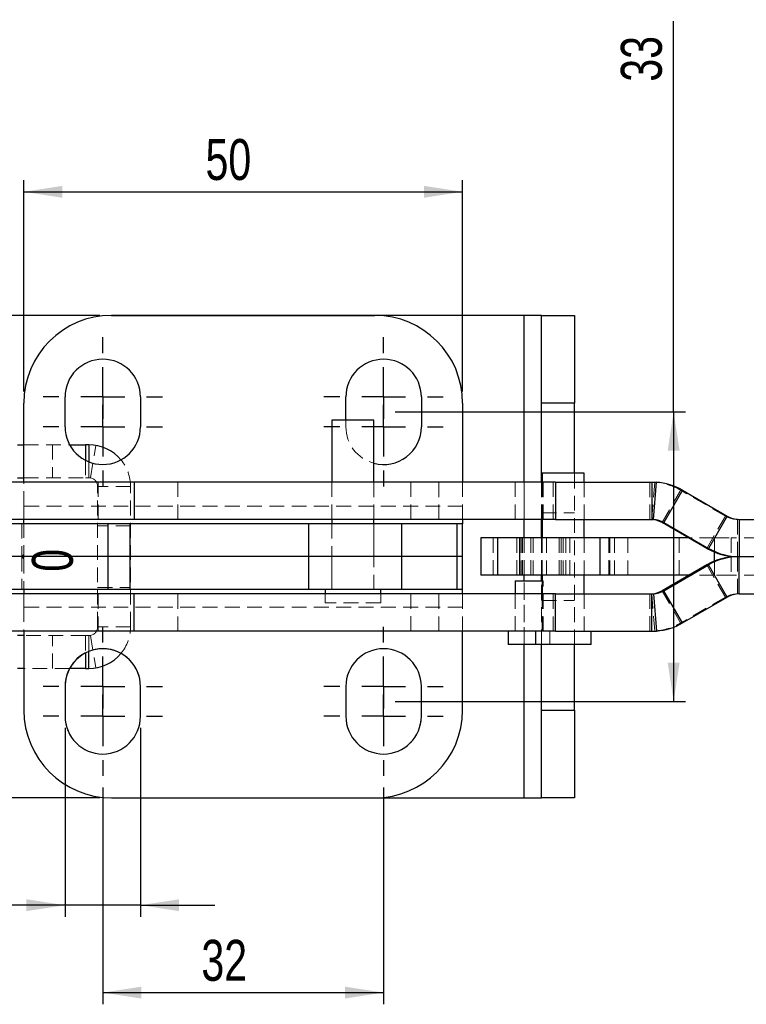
# Model space of a CAD drawing. Header units: millimetres. Extents: x 39 to 401, y 15 to 283.
# Tile 2 of 21: x 74 to 136, y 15 to 99. Entities that reach past the tile are written whole.
import ezdxf

# ---------------------------------------------------------------- set-up
doc = ezdxf.new("R2010")
doc.units = ezdxf.units.MM
doc.header["$PDSIZE"] = -1
doc.linetypes.add('HIDDEN', pattern=[1.905, 1.27, -0.635])
doc.layers.add('FORMATO', color=179, linetype='Continuous')
doc.styles.add('SLDTEXTSTYLE0', font='TXT', dxfattribs={"width": 0.75})
doc.dimstyles.new('SLDDIMSTYLE1', dxfattribs={"dimtxt": 3.5, "dimasz": 3.302, "dimexe": 0, "dimexo": 0.0625, "dimgap": 0.875, "dimtad": 1, "dimdec": 3, "dimlfac": 1.333333, "dimrnd": 1e-09, "dimzin": 12, "dimdsep": 46, "dimtxsty": 'SLDTEXTSTYLE0', "dimsah": 1, "dimcen": 0.09, "dimadec": 0, "dimazin": 3, "dimtfac": 1, "dimtdec": 3, "dimtmove": 0, "dimatfit": 0, "dimfxl": 0, "dimfrac": 2, "dimtolj": 1, "dimtzin": 12, "dimarcsym": 0})
doc.dimstyles.new('SLDDIMSTYLE3', dxfattribs={"dimtxt": 3.5, "dimasz": 3.302, "dimexe": 0, "dimexo": 0.0625, "dimgap": 0.875, "dimtad": 1, "dimdec": 1, "dimlfac": 1.333333, "dimrnd": 1e-09, "dimzin": 12, "dimdsep": 46, "dimtxsty": 'SLDTEXTSTYLE0', "dimsah": 1, "dimcen": 0.09, "dimadec": 0, "dimazin": 3, "dimtfac": 1, "dimtdec": 1, "dimtofl": 0, "dimtmove": 0, "dimatfit": 3, "dimfxl": 0, "dimfrac": 2, "dimtolj": 1, "dimtzin": 12, "dimarcsym": 0})
doc.dimstyles.new('SLDDIMSTYLE4', dxfattribs={"dimtxt": 3.5, "dimasz": 3.302, "dimexe": 0, "dimexo": 0.0625, "dimgap": 0.875, "dimtad": 1, "dimdec": 3, "dimlfac": 1.333333, "dimrnd": 1e-09, "dimzin": 12, "dimdsep": 46, "dimtxsty": 'SLDTEXTSTYLE0', "dimsah": 1, "dimcen": 0.09, "dimadec": 0, "dimazin": 3, "dimtfac": 1, "dimtdec": 3, "dimtofl": 0, "dimtmove": 0, "dimatfit": 3, "dimfxl": 0, "dimfrac": 2, "dimtolj": 1, "dimtzin": 12, "dimarcsym": 0})
doc.dimstyles.new('SLDDIMSTYLE5', dxfattribs={"dimtxt": 3.5, "dimasz": 3.302, "dimexe": 0, "dimexo": 0.0625, "dimgap": 0.875, "dimtad": 1, "dimdec": 1, "dimlfac": 1.333333, "dimrnd": 1e-09, "dimzin": 12, "dimdsep": 46, "dimtxsty": 'SLDTEXTSTYLE0', "dimsah": 1, "dimcen": 0.09, "dimadec": 0, "dimazin": 3, "dimtfac": 1, "dimtofl": 0, "dimtmove": 0, "dimatfit": 3, "dimfxl": 0, "dimfrac": 2, "dimtolj": 1, "dimtzin": 12, "dimarcsym": 0})
doc.dimstyles.new('SLDDIMSTYLE6', dxfattribs={"dimtxt": 3.5, "dimasz": 3.302, "dimexe": 0, "dimexo": 0.0625, "dimgap": 0.875, "dimtad": 1, "dimdec": 3, "dimlfac": 1.333333, "dimrnd": 1e-09, "dimdsep": 46, "dimtxsty": 'SLDTEXTSTYLE0', "dimblk1": 'NONE', "dimblk2": 'NONE', "dimsah": 1, "dimcen": 0.09, "dimadec": 0, "dimazin": 2, "dimtfac": 1, "dimtdec": 3, "dimtmove": 0, "dimatfit": 0, "dimldrblk": 'NONE', "dimfxl": 0, "dimfrac": 2, "dimtolj": 1, "dimtzin": 12, "dimarcsym": 0})

# ---------------------------------------------------------------- blocks, each defined once
blk = doc.blocks.new('_D_6')
at = {"layer": 'FORMATO'}
for p, q in [((129.765, 65.967), (129.765, 99.366)), ((105.978, 65.967), (130.765, 65.967)), ((129.765, 65.967), (129.765, 41.218)), ((105.978, 41.218), (130.765, 41.218))]:
    blk.add_line(p, q, dxfattribs=at)
for points in [[(129.765, 65.967), (129.257, 62.665), (130.273, 62.665)], [(129.765, 41.218), (130.273, 44.52), (129.257, 44.52)]]:
    blk.add_solid(points, dxfattribs=at)
at = {"layer": 'FORMATO', "insert": (125.253, 94.194), "char_height": 3.5, "attachment_point": 1, "rotation": 90, "style": 'SLDTEXTSTYLE0'}
blk.add_mtext('33', dxfattribs=at)
blk = doc.blocks.new('_D_7')
at = {"layer": 'FORMATO'}
for p, q in [((80.978, 33.843), (80.978, 15.322)), ((104.978, 33.843), (104.978, 15.322)), ((80.978, 16.322), (104.978, 16.322))]:
    blk.add_line(p, q, dxfattribs=at)
for points in [[(80.978, 16.322), (84.28, 15.814), (84.28, 16.83)], [(104.978, 16.322), (101.676, 16.83), (101.676, 15.814)]]:
    blk.add_solid(points, dxfattribs=at)
at = {"layer": 'FORMATO', "insert": (89.407, 20.834), "char_height": 3.5, "attachment_point": 1, "style": 'SLDTEXTSTYLE0'}
blk.add_mtext('32', dxfattribs=at)
blk = doc.blocks.new('_D_8')
at = {"layer": 'FORMATO'}
for p, q in [((80.728, 74.217), (42.886, 74.217)), ((43.886, 32.968), (43.886, 74.217)), ((80.728, 32.968), (42.886, 32.968))]:
    blk.add_line(p, q, dxfattribs=at)
for points in [[(43.886, 74.217), (43.378, 70.915), (44.394, 70.915)], [(43.886, 32.968), (44.394, 36.27), (43.378, 36.27)]]:
    blk.add_solid(points, dxfattribs=at)
at = {"layer": 'FORMATO', "insert": (39.374, 50.952), "char_height": 3.5, "attachment_point": 1, "rotation": 90, "style": 'SLDTEXTSTYLE0'}
blk.add_mtext('55', dxfattribs=at)
blk = doc.blocks.new('_D_9')
at = {"layer": 'FORMATO', "insert": (74.924, 52.3), "char_height": 3.5, "attachment_point": 1, "rotation": 90, "style": 'SLDTEXTSTYLE0'}
blk.add_mtext('0', dxfattribs=at)
blk = doc.blocks.new('_NONE')
blk = doc.blocks.new('_D_10')
at = {"layer": 'FORMATO', "color": 218}
for p, q in [((74.228, 67.717), (74.228, 85.78)), ((111.728, 67.717), (111.728, 85.78)), ((74.228, 84.78), (111.728, 84.78))]:
    blk.add_line(p, q, dxfattribs=at)
for points in [[(74.228, 84.78), (77.53, 84.272), (77.53, 85.288)], [(111.728, 84.78), (108.426, 85.288), (108.426, 84.272)]]:
    blk.add_solid(points, dxfattribs=at)
at = {"layer": 'FORMATO', "color": 218, "insert": (89.759, 89.292), "char_height": 3.5, "attachment_point": 1, "style": 'SLDTEXTSTYLE0'}
blk.add_mtext('50', dxfattribs=at)
blk = doc.blocks.new('_D_11')
at = {"layer": 'FORMATO', "color": 218}
for p, q in [((77.753, 38.943), (77.753, 22.795)), ((84.203, 38.943), (84.203, 22.795)), ((77.753, 23.795), (58.942, 23.795)), ((84.203, 23.795), (77.753, 23.795)), ((84.203, 23.795), (90.553, 23.795))]:
    blk.add_line(p, q, dxfattribs=at)
for points in [[(77.753, 23.795), (74.451, 24.303), (74.451, 23.287)], [(84.203, 23.795), (87.505, 23.287), (87.505, 24.303)]]:
    blk.add_solid(points, dxfattribs=at)
at = {"layer": 'FORMATO', "color": 218, "char_height": 3.5, "attachment_point": 1, "style": 'SLDTEXTSTYLE0'}
for s, insert in [('%%c', (58.942, 28.306)), ('8,6', (64.22, 28.36))]:
    blk.add_mtext(s, dxfattribs=dict(at, insert=insert))
blk = doc.blocks.new('SW_CENTERMARKSYMBOL_9')
at = {"layer": 'FORMATO', "color": 0}
for p, q in [((0, 3.75), (0, 5.1)), ((0, 0), (0, 1.875)), ((-3.75, 0), (-5.1, 0)), ((0, 0), (-1.875, 0)), ((0, 0), (0, -1.875)), ((0, 0), (1.875, 0)), ((3.75, 0), (5.1, 0)), ((0, -3.75), (0, -5.1))]:
    blk.add_line(p, q, dxfattribs=at)
blk = doc.blocks.new('SW_CENTERMARKSYMBOL_10')
at = {"layer": 'FORMATO', "color": 0}
for p, q in [((0, 3.75), (0, 5.1)), ((0, 0), (0, 1.875)), ((-3.75, 0), (-5.1, 0)), ((0, 0), (-1.875, 0)), ((0, 0), (0, -1.875)), ((0, 0), (1.875, 0)), ((3.75, 0), (5.1, 0)), ((0, -3.75), (0, -5.1))]:
    blk.add_line(p, q, dxfattribs=at)
blk = doc.blocks.new('SW_CENTERMARKSYMBOL_11')
at = {"layer": 'FORMATO', "color": 0}
for p, q in [((0, 3.75), (0, 5.1)), ((0, 0), (0, 1.875)), ((-3.75, 0), (-5.1, 0)), ((0, 0), (-1.875, 0)), ((0, 0), (0, -1.875)), ((0, 0), (1.875, 0)), ((3.75, 0), (5.1, 0)), ((0, -3.75), (0, -5.1))]:
    blk.add_line(p, q, dxfattribs=at)
blk = doc.blocks.new('SW_CENTERMARKSYMBOL_12')
at = {"layer": 'FORMATO', "color": 0}
for p, q in [((0, 3.75), (0, 5.1)), ((0, 0), (0, 1.875)), ((-3.75, 0), (-5.1, 0)), ((0, 0), (-1.875, 0)), ((0, 0), (0, -1.875)), ((0, 0), (1.875, 0)), ((3.75, 0), (5.1, 0)), ((0, -3.75), (0, -5.1))]:
    blk.add_line(p, q, dxfattribs=at)
blk = doc.blocks.new('SW_CENTERMARKSYMBOL_13')
at = {"layer": 'FORMATO', "color": 0}
for p, q in [((0, 3.75), (0, 5.1)), ((0, 0), (0, 1.875)), ((-3.75, 0), (-5.1, 0)), ((0, 0), (-1.875, 0)), ((0, 0), (0, -1.875)), ((0, 0), (1.875, 0)), ((3.75, 0), (5.1, 0)), ((0, -3.75), (0, -5.1))]:
    blk.add_line(p, q, dxfattribs=at)
blk = doc.blocks.new('SW_CENTERMARKSYMBOL_14')
at = {"layer": 'FORMATO', "color": 0}
for p, q in [((0, 3.75), (0, 5.1)), ((0, 0), (0, 1.875)), ((-3.75, 0), (-5.1, 0)), ((0, 0), (-1.875, 0)), ((0, 0), (0, -1.875)), ((0, 0), (1.875, 0)), ((3.75, 0), (5.1, 0)), ((0, -3.75), (0, -5.1))]:
    blk.add_line(p, q, dxfattribs=at)
blk = doc.blocks.new('SW_CENTERMARKSYMBOL_15')
at = {"layer": 'FORMATO', "color": 0}
for p, q in [((0, 3.75), (0, 5.1)), ((0, 0), (0, 1.875)), ((-3.75, 0), (-5.1, 0)), ((0, 0), (-1.875, 0)), ((0, 0), (0, -1.875)), ((0, 0), (1.875, 0)), ((3.75, 0), (5.1, 0)), ((0, -3.75), (0, -5.1))]:
    blk.add_line(p, q, dxfattribs=at)
blk = doc.blocks.new('SW_CENTERMARKSYMBOL_16')
at = {"layer": 'FORMATO', "color": 0}
for p, q in [((0, 3.75), (0, 5.1)), ((0, 0), (0, 1.875)), ((-3.75, 0), (-5.1, 0)), ((0, 0), (-1.875, 0)), ((0, 0), (0, -1.875)), ((0, 0), (1.875, 0)), ((3.75, 0), (5.1, 0)), ((0, -3.75), (0, -5.1))]:
    blk.add_line(p, q, dxfattribs=at)

msp = doc.modelspace()

# ---------------------------------------------------------------- linework, layer by layer
at = {"color": 7, "linetype": 'Continuous', "lineweight": 25}
for p, q in [((116.97998, 74.21768), (81.72848, 74.21768)), ((81.72848, 74.21737), (104.22848, 74.21737)), ((118.47998, 74.21768), (116.97998, 74.21768)), ((118.47998, 74.21768), (121.29248, 74.21768)), ((118.47998, 66.71768), (118.47998, 74.21768)), ((121.29248, 74.21768), (121.29248, 66.71768)), ((74.22848, 59.96768), (74.22848, 66.71737)), ((77.75348, 64.69237), (77.75348, 67.24237)), ((84.20348, 67.24237), (84.20348, 64.69237)), ((101.75348, 65.25518), (101.75348, 67.24237)), ((108.20348, 67.24237), (108.20348, 64.69237)), ((111.72848, 66.71737), (111.72848, 59.96768)), ((121.29248, 66.71768), (118.47998, 66.71768)), ((118.47998, 59.96768), (118.47998, 66.71768)), ((121.29248, 60.71768), (121.29248, 66.71768)), ((100.56754, 65.25518), (100.56754, 59.96768)), ((104.13942, 65.25518), (100.56754, 65.25518)), ((104.13942, 59.96768), (104.13942, 65.25518)), ((73.69572, 63.15518), (74.22848, 63.15518)), ((78.1434, 63.15518), (79.5052, 63.15518)), ((79.5052, 63.15518), (79.5052, 61.82387)), ((79.78796, 63.15518), (79.5052, 63.15518)), ((118.54206, 60.71768), (118.54206, 59.96768)), ((122.11393, 60.71768), (118.54206, 60.71768)), ((122.11393, 59.96768), (122.11393, 60.71768)), ((83.67141, 59.96768), (72.46979, 59.96768)), ((73.69572, 60.34268), (74.22848, 60.34268)), ((83.67141, 59.96768), (83.67141, 56.78018)), ((119.66853, 59.96768), (83.67141, 59.96768)), ((119.66853, 59.96768), (119.66853, 56.78018)), ((119.66853, 59.96768), (127.89542, 59.96768)), ((127.89542, 59.96768), (127.89542, 56.78018)), ((127.89542, 59.96768), (128.29825, 59.95213)), ((128.05309, 56.77407), (128.29825, 59.95213)), ((130.51926, 59.26431), (128.92563, 56.50386)), ((130.51926, 59.26431), (134.34299, 57.0565)), ((81.43143, 56.40518), (71.55951, 56.40518)), ((83.67141, 56.78018), (72.46979, 56.78018)), ((74.22848, 56.46922), (74.22848, 56.78018)), ((81.43143, 53.59268), (81.43143, 56.40518)), ((83.30906, 56.40518), (81.43143, 56.40518)), ((83.30906, 53.59268), (83.30906, 56.40518)), ((98.59823, 56.40518), (83.30906, 56.40518)), ((119.66853, 56.78018), (83.67141, 56.78018)), ((98.59823, 53.59268), (98.59823, 56.40518)), ((106.53753, 56.40518), (98.59823, 56.40518)), ((100.56754, 56.78018), (100.56754, 56.40518)), ((104.13942, 56.40518), (104.13942, 56.78018)), ((106.53753, 53.59268), (106.53753, 56.40518)), ((111.27449, 56.40518), (106.53753, 56.40518)), ((111.27449, 53.59268), (111.27449, 56.40518)), ((111.72848, 56.40518), (111.27449, 56.40518)), ((111.72848, 56.78018), (111.72848, 56.40518)), ((111.72848, 53.59268), (111.72848, 56.40518)), ((118.47998, 55.18643), (118.47998, 56.78018)), ((118.54206, 56.78018), (118.54206, 55.18643)), ((119.66853, 56.78018), (127.89542, 56.78018)), ((122.11393, 55.18643), (122.11393, 56.78018)), ((127.89542, 56.78018), (128.05309, 56.77407)), ((128.77466, 56.50386), (128.92563, 56.50386)), ((132.5984, 54.29605), (128.77466, 56.50386)), ((128.92563, 56.50386), (132.74937, 54.29605)), ((134.34299, 57.0565), (132.74937, 54.29605)), ((135.37416, 56.78018), (135.37416, 53.59268)), ((135.37416, 56.78018), (136.87628, 56.78018)), ((113.28385, 55.18643), (113.28385, 51.99893)), ((114.70572, 55.18643), (113.28385, 55.18643)), ((114.70572, 55.18643), (114.70572, 51.99893)), ((116.578, 55.18643), (114.70572, 55.18643)), ((116.578, 55.18643), (116.578, 51.99893)), ((123.45892, 55.18643), (116.578, 55.18643)), ((123.45892, 55.18643), (123.45892, 51.99893)), ((131.05633, 55.18643), (123.45892, 55.18643)), ((132.5984, 54.29605), (132.74937, 54.29605)), ((81.43143, 53.59268), (71.55951, 53.59268)), ((83.30906, 53.59268), (81.43143, 53.59268)), ((81.43143, 50.78018), (81.43143, 53.59268)), ((98.59823, 53.59268), (83.30906, 53.59268)), ((83.30906, 50.78018), (83.30906, 53.59268)), ((106.53753, 53.59268), (98.59823, 53.59268)), ((98.59823, 50.78018), (98.59823, 53.59268)), ((111.27449, 53.59268), (106.53753, 53.59268)), ((106.53753, 50.78018), (106.53753, 53.59268)), ((111.72848, 53.59268), (111.27449, 53.59268)), ((111.27449, 50.78018), (111.27449, 53.59268)), ((111.72848, 50.78018), (111.72848, 53.59268)), ((135.22318, 53.59268), (135.37416, 53.59268)), ((135.37416, 50.40518), (135.37416, 53.59268)), ((135.37416, 53.59268), (136.78395, 53.59268)), ((132.5984, 52.88931), (128.77466, 50.6815)), ((128.92563, 50.6815), (132.74937, 52.88931)), ((132.5984, 52.88931), (132.74937, 52.88931)), ((134.34299, 50.12886), (132.74937, 52.88931)), ((114.70572, 51.99893), (113.28385, 51.99893)), ((116.578, 51.99893), (114.70572, 51.99893)), ((116.2215, 51.53018), (116.2215, 50.40518)), ((116.2215, 51.53018), (117.41212, 51.53018)), ((123.45892, 51.99893), (116.578, 51.99893)), ((117.41212, 51.53018), (118.54206, 51.53018)), ((118.47998, 51.53018), (118.47998, 51.99893)), ((118.54206, 51.99893), (118.54206, 50.40518)), ((122.11393, 50.40518), (122.11393, 51.99893)), ((131.05633, 51.99893), (123.45892, 51.99893)), ((81.43143, 50.78018), (71.55951, 50.78018)), ((74.22848, 50.71614), (74.22848, 50.40518)), ((83.30906, 50.78018), (81.43143, 50.78018)), ((98.59823, 50.78018), (83.30906, 50.78018)), ((106.53753, 50.78018), (98.59823, 50.78018)), ((99.97223, 50.78018), (99.97223, 50.40518)), ((104.73473, 50.40518), (104.73473, 50.78018)), ((111.27449, 50.78018), (106.53753, 50.78018)), ((111.72848, 50.78018), (111.27449, 50.78018)), ((111.72848, 50.40518), (111.72848, 50.78018)), ((128.77466, 50.6815), (128.92563, 50.6815)), ((130.51926, 47.92105), (128.92563, 50.6815)), ((83.67141, 50.40518), (72.46979, 50.40518)), ((83.67141, 47.21768), (83.67141, 50.40518)), ((119.66853, 50.40518), (83.67141, 50.40518)), ((119.66853, 47.21768), (119.66853, 50.40518)), ((119.66853, 50.40518), (127.89542, 50.40518)), ((127.89542, 50.40518), (128.05309, 50.41129)), ((127.89542, 47.21768), (127.89542, 50.40518)), ((128.05309, 50.41129), (128.29825, 47.23323)), ((130.51926, 47.92105), (134.34299, 50.12886)), ((135.37416, 50.40518), (136.87451, 50.40518)), ((83.67141, 47.21768), (72.46979, 47.21768)), ((74.22848, 47.21768), (74.22848, 40.46799)), ((119.66853, 47.21768), (83.67141, 47.21768)), ((111.72848, 40.46799), (111.72848, 47.21768)), ((115.63087, 47.21768), (115.63087, 46.09268)), ((117.94675, 47.21768), (117.94675, 46.09268)), ((119.66853, 47.21768), (127.89542, 47.21768)), ((122.70925, 46.09268), (122.70925, 47.21768)), ((127.89542, 47.21768), (128.29825, 47.23323)), ((74.22848, 46.84268), (73.69572, 46.84268)), ((117.94675, 46.09268), (115.63087, 46.09268)), ((122.70925, 46.09268), (117.94675, 46.09268)), ((118.47998, 40.46768), (118.47998, 46.09268)), ((121.29248, 40.46768), (121.29248, 46.09268)), ((79.5052, 45.36149), (79.5052, 44.03018)), ((74.22848, 44.03018), (73.69572, 44.03018)), ((79.5052, 44.03018), (78.1434, 44.03018)), ((79.5052, 44.03018), (79.78796, 44.03018)), ((77.75348, 42.49299), (77.75348, 39.94299)), ((84.20348, 39.94299), (84.20348, 42.49299)), ((101.75348, 42.49299), (101.75348, 39.94299)), ((108.20348, 39.94299), (108.20348, 42.49299)), ((118.47998, 40.46768), (121.29248, 40.46768)), ((118.47998, 32.96768), (118.47998, 40.46768)), ((121.29248, 40.46768), (121.29248, 32.96768)), ((81.72848, 32.96799), (104.22848, 32.96799)), ((81.72848, 32.96768), (116.97998, 32.96768)), ((116.97998, 32.96768), (118.47998, 32.96768)), ((121.29248, 32.96768), (118.47998, 32.96768))]:
    msp.add_line(p, q, dxfattribs=at)
at = {"color": 8, "linetype": 'Continuous', "lineweight": 25}
for p, q in [((116.97998, 59.96768), (116.97998, 74.21768)), ((79.78796, 63.15518), (79.78796, 61.69547)), ((116.97998, 55.18643), (116.97998, 56.78018)), ((133.24874, 53.20719), (133.24874, 53.97817)), ((134.68997, 53.61983), (134.68997, 53.56553)), ((116.97998, 51.53018), (116.97998, 51.99893)), ((79.78796, 44.03018), (79.78796, 45.48989)), ((116.97998, 32.96768), (116.97998, 46.09268))]:
    msp.add_line(p, q, dxfattribs=at)
at = {"color": 7, "linetype": 'HIDDEN', "lineweight": 18}
for p, q in [((116.97998, 32.96768), (116.97998, 74.21768)), ((74.22848, 66.71768), (74.22848, 66.71737)), ((77.75348, 67.24268), (77.75348, 67.24237)), ((84.20348, 67.24237), (84.20348, 67.24268)), ((101.75348, 67.24268), (101.75348, 67.24237)), ((108.20348, 67.24237), (108.20348, 67.24268)), ((101.75348, 64.69237), (101.75348, 65.25518)), ((74.22848, 63.15518), (78.1434, 63.15518)), ((76.69094, 63.15518), (76.69094, 60.34268)), ((79.78796, 60.34268), (79.78796, 63.15518)), ((79.91544, 60.33177), (80.39347, 63.10335)), ((79.5052, 61.82387), (79.5052, 60.34268)), ((79.78796, 61.69547), (79.78796, 60.34268)), ((121.29248, 46.09268), (121.29248, 60.71768)), ((74.22848, 60.34268), (79.5052, 60.34268)), ((74.22848, 57.90518), (74.22848, 59.96768)), ((79.78796, 60.34268), (79.5052, 60.34268)), ((80.5892, 59.96768), (80.5892, 56.78018)), ((87.39337, 59.96768), (87.39337, 56.78018)), ((100.56754, 59.96768), (100.56754, 56.78018)), ((104.13942, 56.78018), (104.13942, 59.96768)), ((107.29596, 59.96768), (107.29596, 56.78018)), ((109.69596, 56.78018), (109.69596, 59.96768)), ((111.72848, 59.96768), (111.72848, 57.90518)), ((116.21212, 59.96768), (116.21212, 56.78018)), ((116.97998, 56.78018), (116.97998, 59.96768)), ((118.47998, 56.78018), (118.47998, 59.96768)), ((118.528, 59.96768), (118.528, 56.78018)), ((118.54206, 59.96768), (118.54206, 56.78018)), ((118.61212, 56.78018), (118.61212, 59.96768)), ((119.45963, 59.96768), (119.45963, 56.78018)), ((122.11393, 56.78018), (122.11393, 59.96768)), ((122.128, 56.78018), (122.128, 59.96768)), ((128.14727, 59.95213), (127.74254, 59.96768)), ((127.74254, 56.78018), (127.74254, 59.96768)), ((127.90212, 56.77407), (128.14727, 59.95213)), ((83.35046, 59.59268), (80.53796, 59.59268)), ((80.53796, 47.59268), (80.53796, 59.59268)), ((83.35046, 47.59268), (83.35046, 59.59268)), ((128.77466, 56.50386), (130.36828, 59.26431)), ((130.36828, 59.26431), (130.51926, 59.26431)), ((134.19202, 57.0565), (130.36828, 59.26431)), ((74.22848, 56.78018), (74.22848, 57.90518)), ((111.72848, 57.90518), (74.22848, 57.90518)), ((111.72848, 57.90518), (111.72848, 56.78018)), ((118.47998, 57.34268), (121.29248, 57.34268)), ((74.0608, 56.40518), (74.0608, 53.59268)), ((74.22848, 56.46922), (74.22848, 53.77681)), ((100.55348, 56.40518), (100.55348, 53.59268)), ((100.56754, 56.40518), (100.56754, 50.78018)), ((104.13942, 50.78018), (104.13942, 56.40518)), ((104.15348, 53.59268), (104.15348, 56.40518)), ((132.5984, 54.29605), (134.19202, 57.0565)), ((134.19202, 57.0565), (134.34299, 57.0565)), ((135.22318, 56.78018), (135.37416, 56.78018)), ((135.22318, 53.59268), (135.22318, 56.78018)), ((83.35046, 56.21768), (80.53796, 56.21768)), ((114.33385, 55.18643), (114.33385, 51.99893)), ((116.36198, 55.18643), (116.36198, 51.99893)), ((116.73385, 51.99893), (116.73385, 55.18643)), ((116.84124, 55.18643), (116.84124, 51.99893)), ((116.97998, 51.99893), (116.97998, 55.18643)), ((117.54804, 55.18643), (117.54804, 51.99893)), ((117.75355, 51.99893), (117.75355, 55.18643)), ((118.47998, 51.99893), (118.47998, 55.18643)), ((118.50426, 55.18643), (118.50426, 51.99893)), ((118.528, 55.18643), (118.528, 51.99893)), ((118.54206, 55.18643), (118.54206, 51.99893)), ((118.88983, 51.99893), (118.88983, 55.18643)), ((119.98779, 55.18643), (119.98779, 51.99893)), ((120.15376, 55.18643), (120.15376, 51.99893)), ((120.3117, 51.99893), (120.3117, 55.18643)), ((120.54609, 55.18643), (120.54609, 51.99893)), ((120.88466, 55.18643), (120.88466, 51.99893)), ((122.11393, 51.99893), (122.11393, 55.18643)), ((122.128, 51.99893), (122.128, 55.18643)), ((123.46628, 51.99893), (123.46628, 55.18643)), ((124.23503, 55.18643), (124.23503, 51.99893)), ((124.29824, 51.99893), (124.29824, 55.18643)), ((124.70886, 51.99893), (124.70886, 55.18643)), ((125.83924, 51.99893), (125.83924, 55.18643)), ((130.24704, 55.18643), (130.24704, 51.99893)), ((133.24874, 55.18643), (131.05633, 55.18643)), ((133.24874, 55.18643), (134.68997, 55.18643)), ((133.24874, 53.97817), (133.24874, 55.18643)), ((150.38836, 55.18643), (134.68997, 55.18643)), ((134.68997, 55.18643), (134.68997, 53.61983)), ((74.0608, 53.59268), (74.22848, 53.77681)), ((74.0608, 53.59268), (74.22848, 53.40855)), ((74.0608, 53.59268), (74.0608, 50.78018)), ((74.22848, 53.70563), (74.22848, 53.47973)), ((74.22848, 53.40855), (74.22848, 50.71614)), ((100.55348, 53.59268), (100.55348, 50.78018)), ((104.15348, 50.78018), (104.15348, 53.59268)), ((133.24874, 51.99893), (133.24874, 53.20719)), ((134.68997, 53.56553), (134.68997, 51.99893)), ((135.22318, 53.59268), (135.22318, 50.40518)), ((132.5984, 52.88931), (134.19202, 50.12886)), ((116.97998, 46.09268), (116.97998, 51.53018)), ((118.47998, 46.09268), (118.47998, 51.53018)), ((118.54206, 51.53018), (118.60275, 51.53018)), ((118.60275, 47.21768), (118.60275, 51.53018)), ((133.24874, 51.99893), (131.05633, 51.99893)), ((134.68997, 51.99893), (133.24874, 51.99893)), ((150.38836, 51.99893), (134.68997, 51.99893)), ((80.53796, 50.96768), (83.35046, 50.96768)), ((128.77466, 50.6815), (130.36828, 47.92105)), ((74.22848, 50.40518), (74.22848, 49.28018)), ((80.5892, 47.21768), (80.5892, 50.40518)), ((87.39337, 47.21768), (87.39337, 50.40518)), ((99.97223, 50.40518), (99.97223, 49.65518)), ((104.73473, 49.65518), (104.73473, 50.40518)), ((107.29596, 50.40518), (107.29596, 47.21768)), ((109.69596, 47.21768), (109.69596, 50.40518)), ((111.72848, 49.28018), (111.72848, 50.40518)), ((116.21212, 50.40518), (116.21212, 47.21768)), ((116.2215, 50.40518), (116.2215, 47.21768)), ((118.47998, 49.84268), (121.29248, 49.84268)), ((118.528, 50.40518), (118.528, 47.21768)), ((118.54206, 50.40518), (118.54206, 47.21768)), ((118.61212, 47.21768), (118.61212, 50.40518)), ((119.45963, 47.21768), (119.45963, 50.40518)), ((122.11393, 47.21768), (122.11393, 50.40518)), ((122.128, 47.21768), (122.128, 50.40518)), ((127.74254, 50.40518), (127.74254, 47.21768)), ((127.90212, 50.41129), (128.14727, 47.23323)), ((134.19202, 50.12886), (130.36828, 47.92105)), ((134.19202, 50.12886), (134.34299, 50.12886)), ((135.22318, 50.40518), (135.37416, 50.40518)), ((111.72848, 49.28018), (74.22848, 49.28018)), ((74.22848, 49.28018), (74.22848, 47.21768)), ((104.73473, 49.65518), (99.97223, 49.65518)), ((111.72848, 47.21768), (111.72848, 49.28018)), ((83.35046, 47.59268), (80.53796, 47.59268)), ((119.19337, 46.09268), (119.19337, 47.21768)), ((128.14727, 47.23323), (127.74254, 47.21768)), ((130.36828, 47.92105), (130.51926, 47.92105)), ((79.5052, 46.84268), (74.22848, 46.84268)), ((76.69094, 44.03018), (76.69094, 46.84268)), ((79.5052, 46.84268), (79.5052, 45.36149)), ((79.5052, 46.84268), (79.78796, 46.84268)), ((79.78796, 46.84268), (79.78796, 44.03018)), ((79.78796, 45.48989), (79.78796, 46.84268)), ((79.91544, 46.85359), (80.39347, 44.08202)), ((78.1434, 44.03018), (74.22848, 44.03018)), ((77.7562, 42.62515), (77.75348, 42.49268)), ((74.22848, 40.46799), (74.22848, 40.46768)), ((77.75348, 39.94299), (77.75348, 39.94268)), ((84.20348, 39.94268), (84.20348, 39.94299)), ((101.75348, 39.94299), (101.75348, 39.94268)), ((108.20348, 39.94268), (108.20348, 39.94299))]:
    msp.add_line(p, q, dxfattribs=at)
at = {"color": 7, "linetype": 'Continuous', "lineweight": 25}
for centre, radius, start, end in [((81.72848, 66.71768), 7.5, 90, 180), ((81.72848, 66.71737), 7.5, 90, 180), ((104.22848, 66.71737), 7.5, 0, 90), ((80.97848, 67.24237), 3.225, 0, 180), ((104.97848, 67.24237), 3.225, 0, 180), ((80.97848, 64.69268), 3.225, 180, 0), ((80.97848, 64.69237), 3.225, 180, 0), ((104.97848, 64.69268), 3.225, 254.9195915, 0), ((104.97848, 64.69237), 3.225, 254.9195915, 0), ((79.78796, 59.59268), 3.5625, 39.6459528, 90), ((127.89445, 54.7184), 5.24928, 59.9978669, 85.588193), ((127.74349, 54.71796), 2.06222, 59.9978669, 85.588193), ((127.89446, 54.71796), 2.06222, 59.9978669, 85.588193), ((135.37416, 58.84239), 2.06221, 239.9978285, 269.9998754), ((135.2232, 58.84194), 5.24926, 239.9978285, 269.9998754), ((135.37417, 58.84194), 5.24926, 239.9978285, 269.9998754), ((135.2232, 48.34342), 5.24926, 90.0001246, 120.0021715), ((135.37417, 48.34342), 5.24926, 90.0001246, 120.0021715), ((127.74349, 52.4674), 2.06222, 274.411807, 300.0021331), ((127.89446, 52.4674), 2.06222, 274.411807, 300.0021331), ((135.37416, 48.34297), 2.06221, 90.0001246, 120.0021715), ((127.89445, 52.46696), 5.24928, 274.411807, 300.0021331), ((80.97848, 42.49299), 3.225, 0, 180), ((80.97848, 42.49268), 3.225, 0, 177.6458906), ((104.97848, 42.49299), 3.225, 0, 180), ((104.97848, 42.49268), 3.225, 0, 180), ((79.78796, 47.59268), 3.5625, 270, 320.3540472), ((81.72848, 40.46799), 7.5, 180, 270), ((81.72848, 40.46768), 7.5, 180, 270), ((104.22848, 40.46799), 7.5, 270, 0), ((80.97848, 39.94299), 3.225, 180, 0), ((104.97848, 39.94299), 3.225, 180, 0)]:
    msp.add_arc(centre, radius, start, end, dxfattribs=at)
at = {"color": 7, "linetype": 'HIDDEN', "lineweight": 18}
for centre, radius, start, end in [((80.97848, 67.24268), 3.225, 0, 180), ((104.97848, 67.24268), 3.225, 0, 180), ((104.97848, 64.69268), 3.225, 180, 254.9195915), ((104.97848, 64.69237), 3.225, 180, 254.9195915), ((79.78796, 59.59268), 3.5625, 0, 39.6459528), ((79.78796, 59.59268), 0.75, 0, 90), ((127.74347, 54.7184), 5.24928, 59.9978669, 85.588193), ((135.22319, 58.84239), 2.06221, 239.9978285, 269.9998754), ((135.22319, 48.34297), 2.06221, 90.0001246, 120.0021715), ((79.78796, 47.59268), 0.75, 270, 0), ((79.78796, 47.59268), 3.5625, 320.3540472, 0), ((127.74347, 52.46696), 5.24928, 274.411807, 300.0021331), ((80.97848, 39.94268), 3.225, 180, 0), ((104.97848, 39.94268), 3.225, 180, 0)]:
    msp.add_arc(centre, radius, start, end, dxfattribs=at)
at = {"layer": 'FORMATO'}
for p in [(104.97848, 65.96737), (104.97848, 41.21799)]:
    msp.add_point(p, dxfattribs=at)

# ---------------------------------------------------------------- block references
for name, p in [('SW_CENTERMARKSYMBOL_12', (80.97848, 67.24237)), ('SW_CENTERMARKSYMBOL_13', (104.97848, 67.24237)), ('SW_CENTERMARKSYMBOL_14', (80.97848, 64.69237)), ('SW_CENTERMARKSYMBOL_11', (104.97848, 64.69237)), ('SW_CENTERMARKSYMBOL_15', (80.97848, 42.49299)), ('SW_CENTERMARKSYMBOL_10', (104.97848, 42.49299)), ('SW_CENTERMARKSYMBOL_9', (80.97848, 39.94299)), ('SW_CENTERMARKSYMBOL_16', (104.97848, 39.94299))]:
    msp.add_blockref(name, p, dxfattribs=at)

# ---------------------------------------------------------------- dimensions: what is measured, and where the dimension line sits
for base, p1, p2, dimstyle, picture, middle in [((129.76513, 41.21799), (104.97848, 65.96737), (104.97848, 41.21799), 'SLDDIMSTYLE3', '_D_6', (129.76513, 96.78018)), ((43.88562, 74.21737), (81.72848, 32.96799), (81.72848, 74.21737), 'SLDDIMSTYLE5', '_D_8', (43.88562, 53.53847)), ((79.4362221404, 53.5926804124), (92.97848024, 53.5926804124), (92.97848024, 53.5926804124), 'SLDDIMSTYLE6', '_D_9', (79.4362221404, 53.5926804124))]:
    dim = msp.add_linear_dim(base=base, p1=p1, p2=p2, angle=90, dimstyle=dimstyle, dxfattribs=at)
    dim.commit()
    dim.dimension.update_dxf_attribs({"geometry": picture, "text_midpoint": middle, "dimtype": 160})
at = {"layer": 'FORMATO', "color": 218}
dim = msp.add_linear_dim(base=(111.72848, 84.78018), p1=(74.22848, 66.71737), p2=(111.72848, 66.71737), dimstyle='SLDDIMSTYLE4', dxfattribs=at)
dim.commit()
dim.dimension.update_dxf_attribs({"geometry": '_D_10', "text_midpoint": (92.34468, 84.78018), "dimtype": 160})
dim = msp.add_linear_dim(base=(77.75348, 23.79452), p1=(84.20348, 39.94299), p2=(77.75348, 39.94299), text='%%c<>', dimstyle='SLDDIMSTYLE1', dxfattribs=at)
dim.commit()
dim.dimension.update_dxf_attribs({"geometry": '_D_11', "text_midpoint": (64.81339, 23.79452), "dimtype": 160})
at = {"layer": 'FORMATO'}
dim = msp.add_linear_dim(base=(104.97848, 16.32176), p1=(80.97848, 34.84299), p2=(104.97848, 34.84299), dimstyle='SLDDIMSTYLE4', dxfattribs=at)
dim.commit()
dim.dimension.update_dxf_attribs({"geometry": '_D_7', "text_midpoint": (91.99263, 16.32176), "dimtype": 160})

doc.saveas('drawing.dxf')
